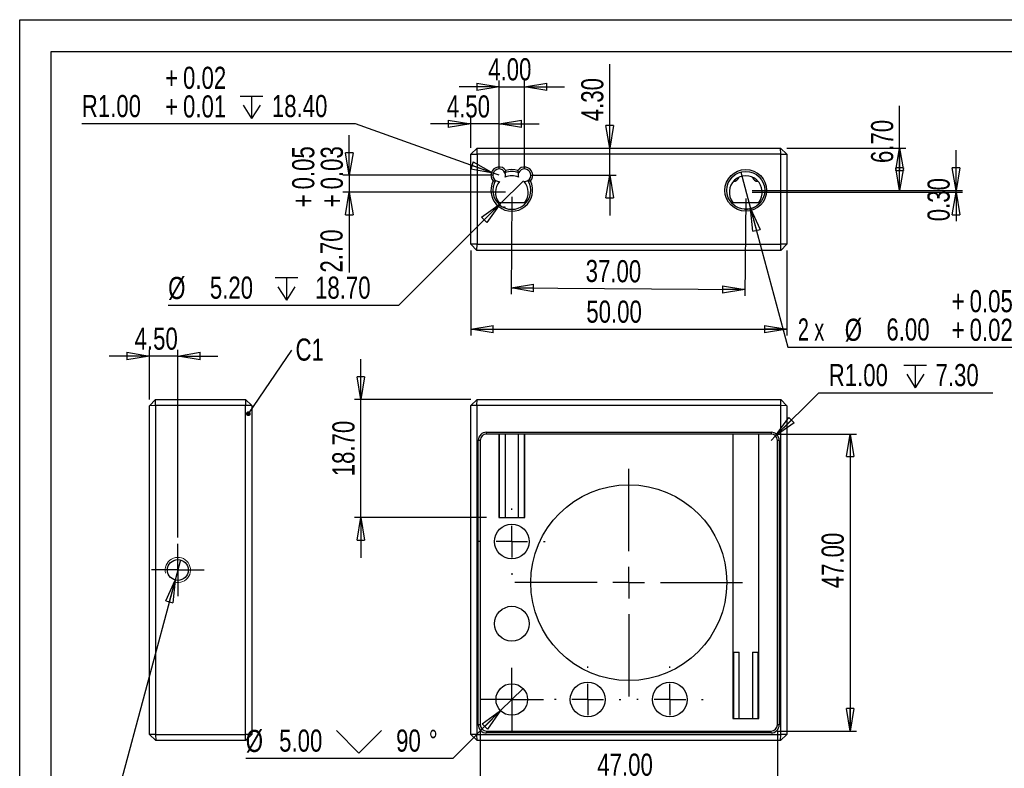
# Model space of a CAD drawing. Header units: millimetres. Extents: x 0 to 297, y 0 to 210.
# Tile 2 of 3: x 0 to 156, y 92 to 210. Entities that reach past the tile are written whole.
import ezdxf

# ---------------------------------------------------------------- set-up
doc = ezdxf.new("R2010")
doc.units = ezdxf.units.MM
doc.layers.add('图层0', color=7, linetype='Continuous', lineweight=25)
doc.layers.add('标注', color=7, linetype='Continuous')
doc.styles.add('SLDTEXTSTYLE1', font='TXT', dxfattribs={"width": 0.75})
doc.styles.add('SLDTEXTSTYLE10', font='TXT', dxfattribs={"width": 0.678571})
doc.styles.add('SLDTEXTSTYLE5', font='TXT', dxfattribs={"width": 0.666667})
doc.dimstyles.new('SLDDIMSTYLE0', dxfattribs={"dimtxt": 3.5, "dimasz": 3.556, "dimexe": 0, "dimexo": 0.0625, "dimgap": 0.875, "dimtad": 0, "dimtih": 1, "dimtoh": 1, "dimrnd": 1e-09, "dimzin": 4, "dimdsep": 46, "dimtxsty": 'SLDTEXTSTYLE1', "dimblk1": 'NONE', "dimblk2": 'CLOSED', "dimsah": 1, "dimcen": 0, "dimadec": 0, "dimazin": 1, "dimtfac": 1, "dimtmove": 0, "dimatfit": 3, "dimldrblk": 'NONE', "dimfxl": 0, "dimfrac": 2, "dimtolj": 1, "dimtzin": 12, "dimarcsym": 0})
doc.dimstyles.new('SLDDIMSTYLE1', dxfattribs={"dimtxt": 3.5, "dimasz": 3.556, "dimexe": 0, "dimexo": 0.0625, "dimgap": 0.875, "dimtad": 1, "dimrnd": 1e-09, "dimzin": 4, "dimdsep": 46, "dimtxsty": 'SLDTEXTSTYLE1', "dimblk1": 'CLOSED', "dimblk2": 'CLOSED', "dimsah": 1, "dimcen": 0.09, "dimadec": 0, "dimazin": 1, "dimtfac": 1, "dimtofl": 0, "dimtmove": 0, "dimatfit": 3, "dimldrblk": 'CLOSED', "dimfxl": 0, "dimfrac": 2, "dimtolj": 1, "dimtzin": 12, "dimarcsym": 0})
doc.dimstyles.new('SLDDIMSTYLE11', dxfattribs={"dimtxt": 0.18, "dimasz": 0.762, "dimexe": 0, "dimexo": 0.0625, "dimgap": 0, "dimtad": 0, "dimtih": 1, "dimtoh": 1, "dimdec": 0, "dimrnd": 1e-09, "dimzin": 0, "dimdsep": 46, "dimtxsty": 'Standard', "dimblk1": 'DOT', "dimblk2": 'DOT', "dimsah": 1, "dimcen": 0.09, "dimadec": 0, "dimazin": 0, "dimtfac": 0.762, "dimtdec": 0, "dimtofl": 0, "dimtmove": 0, "dimatfit": 3, "dimldrblk": 'DOT', "dimfxl": 0, "dimfrac": 2, "dimtolj": 1, "dimtzin": 0, "dimarcsym": 0})
doc.dimstyles.new('SLDDIMSTYLE2', dxfattribs={"dimtxt": 3.5, "dimasz": 3.556, "dimexe": 0, "dimexo": 0.0625, "dimgap": 0.875, "dimtad": 0, "dimtih": 1, "dimtoh": 1, "dimrnd": 1e-09, "dimzin": 4, "dimdsep": 46, "dimtxsty": 'SLDTEXTSTYLE1', "dimblk1": 'CLOSED', "dimblk2": 'CLOSED', "dimsah": 1, "dimcen": 0, "dimadec": 0, "dimazin": 1, "dimtfac": 1, "dimtofl": 0, "dimtmove": 0, "dimatfit": 3, "dimldrblk": 'CLOSED', "dimfxl": 0, "dimfrac": 2, "dimtolj": 1, "dimtzin": 12, "dimarcsym": 0})
doc.dimstyles.new('SLDDIMSTYLE3', dxfattribs={"dimtxt": 3.5, "dimasz": 3.556, "dimexe": 0, "dimexo": 0.0625, "dimgap": 0.875, "dimtad": 1, "dimrnd": 1e-09, "dimzin": 4, "dimdsep": 46, "dimtxsty": 'SLDTEXTSTYLE1', "dimblk1": 'CLOSED', "dimblk2": 'CLOSED', "dimsah": 1, "dimcen": 0.09, "dimadec": 0, "dimazin": 1, "dimtfac": 1, "dimtmove": 0, "dimatfit": 0, "dimldrblk": 'CLOSED', "dimfxl": 0, "dimfrac": 2, "dimtolj": 1, "dimtzin": 12, "dimarcsym": 0})
doc.dimstyles.new('SLDDIMSTYLE4', dxfattribs={"dimtxt": 3.5, "dimasz": 3.556, "dimexe": 0, "dimexo": 0.0625, "dimgap": 0.875, "dimtad": 0, "dimtih": 1, "dimtoh": 1, "dimrnd": 1e-09, "dimzin": 4, "dimdsep": 46, "dimtxsty": 'SLDTEXTSTYLE1', "dimblk1": 'NONE', "dimblk2": 'CLOSED', "dimsah": 1, "dimcen": 0, "dimadec": 0, "dimazin": 1, "dimtol": 1, "dimtp": 0.05, "dimtm": 0.02, "dimtfac": 1, "dimtmove": 0, "dimatfit": 3, "dimldrblk": 'NONE', "dimfxl": 0, "dimfrac": 2, "dimtolj": 1, "dimarcsym": 0})
doc.dimstyles.new('SLDDIMSTYLE5', dxfattribs={"dimtxt": 3.5, "dimasz": 3.556, "dimexe": 0, "dimexo": 0.0625, "dimgap": 0.875, "dimtad": 0, "dimtih": 1, "dimtoh": 1, "dimrnd": 1e-09, "dimzin": 4, "dimdsep": 46, "dimtxsty": 'SLDTEXTSTYLE1', "dimblk1": 'NONE', "dimblk2": 'CLOSED', "dimsah": 1, "dimcen": 0, "dimadec": 0, "dimazin": 1, "dimtfac": 1, "dimtmove": 0, "dimatfit": 3, "dimldrblk": 'NONE', "dimfxl": 0, "dimfrac": 2, "dimtolj": 1, "dimtzin": 12, "dimarcsym": 0})
doc.dimstyles.new('SLDDIMSTYLE6', dxfattribs={"dimtxt": 3.5, "dimasz": 3.556, "dimexe": 0, "dimexo": 0.0625, "dimgap": 0.875, "dimtad": 0, "dimtih": 1, "dimtoh": 1, "dimrnd": 1e-09, "dimzin": 4, "dimdsep": 46, "dimtxsty": 'SLDTEXTSTYLE1', "dimblk1": 'CLOSED', "dimblk2": 'CLOSED', "dimsah": 1, "dimcen": 0, "dimadec": 0, "dimazin": 1, "dimtol": 1, "dimtp": 0.02, "dimtm": -0.01, "dimtfac": 1, "dimtofl": 0, "dimtmove": 0, "dimatfit": 3, "dimldrblk": 'CLOSED', "dimfxl": 0, "dimfrac": 2, "dimtolj": 1, "dimarcsym": 0})
doc.dimstyles.new('SLDDIMSTYLE7', dxfattribs={"dimtxt": 3.5, "dimasz": 3.556, "dimexe": 0, "dimexo": 0.0625, "dimgap": 0.875, "dimtad": 1, "dimrnd": 1e-09, "dimzin": 0, "dimdsep": 46, "dimtxsty": 'SLDTEXTSTYLE1', "dimblk1": 'CLOSED', "dimblk2": 'CLOSED', "dimsah": 1, "dimcen": 0.09, "dimadec": 0, "dimazin": 0, "dimtfac": 1, "dimtmove": 0, "dimatfit": 0, "dimldrblk": 'CLOSED', "dimfxl": 0, "dimfrac": 2, "dimtolj": 1, "dimtzin": 12, "dimarcsym": 0})
doc.dimstyles.new('SLDDIMSTYLE8', dxfattribs={"dimtxt": 3.5, "dimasz": 3.556, "dimexe": 0, "dimexo": 0.0625, "dimgap": 0.875, "dimtad": 1, "dimrnd": 1e-09, "dimzin": 4, "dimdsep": 46, "dimtxsty": 'SLDTEXTSTYLE1', "dimblk1": 'CLOSED', "dimblk2": 'CLOSED', "dimsah": 1, "dimcen": 0.09, "dimadec": 0, "dimazin": 1, "dimtol": 1, "dimtp": 0.05, "dimtm": -0.03, "dimtfac": 1, "dimtmove": 0, "dimatfit": 0, "dimldrblk": 'CLOSED', "dimfxl": 0, "dimfrac": 2, "dimtolj": 1, "dimarcsym": 0})
doc.dimstyles.new('SLDDIMSTYLE9', dxfattribs={"dimtxt": 3.5, "dimasz": 3.556, "dimexe": 0, "dimexo": 0.0625, "dimgap": 0.875, "dimtad": 0, "dimtih": 1, "dimtoh": 1, "dimdec": 6, "dimrnd": 1e-09, "dimzin": 12, "dimdsep": 46, "dimtxsty": 'SLDTEXTSTYLE1', "dimblk1": 'NONE', "dimblk2": 'CLOSED', "dimsah": 1, "dimcen": 0, "dimadec": 0, "dimazin": 3, "dimtfac": 1, "dimtmove": 0, "dimatfit": 3, "dimldrblk": 'NONE', "dimfxl": 0, "dimfrac": 2, "dimtolj": 1, "dimtzin": 12, "dimarcsym": 0})

# ---------------------------------------------------------------- blocks, each defined once
blk = doc.blocks.new('_Closed')
at = {"color": 0, "linetype": 'ByBlock', "lineweight": -2}
for p, q in [((-1, 0.166667), (0, 0)), ((-1, 0.166667), (-1, -0.166667)), ((0, 0), (-1, -0.166667)), ((0, 0), (-1, 0))]:
    blk.add_line(p, q, dxfattribs=at)
blk = doc.blocks.new('SW_SYMBOL_HOLE_SINK')
at = {"layer": '标注', "color": 0}
for p, q in [((0, 875), (800, 75)), ((800, 75), (1600, 875))]:
    blk.add_line(p, q, dxfattribs=at)
blk = doc.blocks.new('_D')
at = {"layer": '标注'}
for p, q in [((79.6, 104.17), (76.06, 100.64)), ((76.06, 100.64), (68.51, 93.08)), ((68.51, 93.08), (35.75, 93.08))]:
    blk.add_line(p, q, dxfattribs=at)
at = {"layer": '标注', "xscale": 3.556, "yscale": 3.556, "rotation": 45.00000000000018}
blk.add_blockref('_Closed', (76.06, 100.64, -8.1), dxfattribs=at)
at = {"layer": '标注', "xscale": 0.004470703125, "yscale": 0.004470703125, "zscale": 0.004470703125}
blk.add_blockref('SW_SYMBOL_HOLE_SINK', (50.08, 93.57), dxfattribs=at)
at = {"layer": '标注', "char_height": 3.5, "attachment_point": 1, "style": 'SLDTEXTSTYLE1'}
for s, insert in [('%%c', (35.75, 97.6)), ('5.00', (41.03, 97.65)), ('90', (59.53, 97.65)), ('%%d', (64.7, 97.6))]:
    blk.add_mtext(s, dxfattribs=dict(at, insert=insert))
blk = doc.blocks.new('_None')
blk = doc.blocks.new('_D_1')
at = {"layer": '标注'}
for p, q in [((119.83, 144.4), (132.33, 144.4)), ((131.33, 144.4), (131.33, 97.4)), ((119.83, 97.4), (132.33, 97.4))]:
    blk.add_line(p, q, dxfattribs=at)
at = {"layer": '标注', "xscale": 3.556, "yscale": 3.556}
for p, rotation in [((131.33, 144.4, -8.1), 90.0000000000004), ((131.33, 97.4, -8.1), 270.0000000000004)]:
    blk.add_blockref('_Closed', p, dxfattribs=dict(at, rotation=rotation))
at = {"layer": '标注', "insert": (126.82, 120.02), "char_height": 3.5, "attachment_point": 1, "rotation": 90, "style": 'SLDTEXTSTYLE1'}
blk.add_mtext('47.00', dxfattribs=at)
blk = doc.blocks.new('_D_2')
at = {"layer": '标注'}
for p, q in [((72.83, 97.4), (72.83, 88.32)), ((119.83, 97.4), (119.83, 88.32)), ((72.83, 89.32), (119.83, 89.32))]:
    blk.add_line(p, q, dxfattribs=at)
at = {"layer": '标注', "xscale": 3.556, "yscale": 3.556, "rotation": 180.0000000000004}
blk.add_blockref('_Closed', (72.83, 89.32, -8.1), dxfattribs=at)
at = {"layer": '标注', "xscale": 3.556, "yscale": 3.556}
blk.add_blockref('_Closed', (119.83, 89.32, -8.1), dxfattribs=at)
at = {"layer": '标注', "insert": (91.35, 93.84), "char_height": 3.5, "attachment_point": 1, "style": 'SLDTEXTSTYLE1'}
blk.add_mtext('47.00', dxfattribs=at)
blk = doc.blocks.new('SW_SYMBOL_HOLE_DEPTH')
at = {"layer": '标注', "color": 0}
for p, q in [((0, 875), (800, 875)), ((400, 875), (400, 75)), ((100, 555), (400, 75)), ((700, 555), (400, 75))]:
    blk.add_line(p, q, dxfattribs=at)
blk = doc.blocks.new('_D_3')
at = {"layer": '标注'}
for p, q in [((119.54, 144.11), (126.36, 150.94)), ((126.36, 150.94), (153.89, 150.94)), ((118.83, 143.4), (119.54, 144.11))]:
    blk.add_line(p, q, dxfattribs=at)
at = {"layer": '标注', "xscale": 0.004470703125, "yscale": 0.004470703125, "zscale": 0.004470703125}
blk.add_blockref('SW_SYMBOL_HOLE_DEPTH', (139.84, 151.42), dxfattribs=at)
at = {"layer": '标注', "xscale": 3.556, "yscale": 3.556, "rotation": 225.0000000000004}
blk.add_blockref('_Closed', (119.54, 144.11, -8.1), dxfattribs=at)
at = {"layer": '标注', "char_height": 3.5, "attachment_point": 1, "style": 'SLDTEXTSTYLE1'}
for s, insert in [('R1.00', (127.95, 155.5)), ('7.30', (144.84, 155.5))]:
    blk.add_mtext(s, dxfattribs=dict(at, insert=insert))
blk = doc.blocks.new('_D_4')
at = {"layer": '标注'}
for p, q in [((53.96, 149.9), (53.96, 156.25)), ((71.33, 149.9), (52.96, 149.9)), ((53.96, 131.2), (53.96, 149.9)), ((73.83, 131.2), (52.96, 131.2)), ((53.96, 131.2), (53.96, 124.85))]:
    blk.add_line(p, q, dxfattribs=at)
at = {"layer": '标注', "xscale": 3.556, "yscale": 3.556}
for p, rotation in [((53.96, 149.9, -8.1), 270.0000000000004), ((53.96, 131.2, -8.1), 90.0000000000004)]:
    blk.add_blockref('_Closed', p, dxfattribs=dict(at, rotation=rotation))
at = {"layer": '标注', "insert": (49.45, 137.74), "char_height": 3.5, "attachment_point": 1, "rotation": 90, "style": 'SLDTEXTSTYLE1'}
blk.add_mtext('18.70', dxfattribs=at)
blk = doc.blocks.new('SW_CENTERMARKSYMBOL_0')
at = {"layer": '图层0', "color": 0}
for p, q in [((0, 5), (0, 18)), ((0, 0), (0, 2.5)), ((-5, 0), (-18, 0)), ((0, 0), (-2.5, 0)), ((0, 0), (0, -2.5)), ((0, 0), (2.5, 0)), ((5, 0), (18, 0)), ((0, -5), (0, -18))]:
    blk.add_line(p, q, dxfattribs=at)
blk = doc.blocks.new('SW_CENTERMARKSYMBOL_1')
at = {"layer": '图层0', "color": 0}
for p, q in [((0, 5), (0, 5.25)), ((0, 0), (0, 2.5)), ((-5, 0), (-5.25, 0)), ((0, 0), (-2.5, 0)), ((0, 0), (0, -2.5)), ((0, 0), (2.5, 0)), ((5, 0), (5.25, 0)), ((0, -5), (0, -5.25))]:
    blk.add_line(p, q, dxfattribs=at)
blk = doc.blocks.new('SW_CENTERMARKSYMBOL_2')
at = {"layer": '图层0', "color": 0}
for p, q in [((0, 5), (0, 5.25)), ((0, 0), (0, 2.5)), ((-5, 0), (-5.25, 0)), ((0, 0), (-2.5, 0)), ((0, 0), (0, -2.5)), ((0, 0), (2.5, 0)), ((5, 0), (5.25, 0)), ((0, -5), (0, -5.25))]:
    blk.add_line(p, q, dxfattribs=at)
blk = doc.blocks.new('SW_CENTERMARKSYMBOL_3')
at = {"layer": '图层0', "color": 0}
for p, q in [((0, 5), (0, 5.25)), ((0, 0), (0, 2.5)), ((-5, 0), (-5.25, 0)), ((0, 0), (-2.5, 0)), ((0, 0), (0, -2.5)), ((0, 0), (2.5, 0)), ((5, 0), (5.25, 0)), ((0, -5), (0, -5.25))]:
    blk.add_line(p, q, dxfattribs=at)
blk = doc.blocks.new('SW_CENTERMARKSYMBOL_4')
at = {"layer": '图层0', "color": 0}
for p, q in [((0, 2.5), (0, 5)), ((0, 0), (0, 2.5)), ((-2.5, 0), (-5, 0)), ((0, 0), (-2.5, 0)), ((0, 0), (0, -2.5)), ((0, 0), (2.5, 0)), ((2.5, 0), (5, 0)), ((0, -2.5), (0, -5))]:
    blk.add_line(p, q, dxfattribs=at)
blk = doc.blocks.new('_D_5')
at = {"layer": '标注'}
for p, q in [((114.05, 185.88), (115.6, 180.09)), ((115.6, 180.09), (121.48, 158.16)), ((121.48, 158.16), (175.92, 158.16))]:
    blk.add_line(p, q, dxfattribs=at)
blk.add_arc((114.83, 182.98), 3, 266.5651, 302.2686, dxfattribs=at)
at = {"layer": '标注', "xscale": 3.556, "yscale": 3.556, "rotation": 105.0000000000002}
blk.add_blockref('_Closed', (115.6, 180.09), dxfattribs=at)
at = {"layer": '标注', "xscale": 0.004470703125, "yscale": 0.004470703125, "zscale": 0.004470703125}
blk.add_blockref('SW_SYMBOL_HOLE_DEPTH', (160.57, 158.64), dxfattribs=at)
at = {"layer": '标注', "char_height": 3.5, "attachment_point": 1}
for s, insert, style in [('+', (147.4, 167.2), 'SLDTEXTSTYLE1'), ('0.05', (150.23, 167.2), 'SLDTEXTSTYLE1'), ('2 x', (123.07, 162.72), 'SLDTEXTSTYLE5'), ('%%c', (130.48, 162.67), 'SLDTEXTSTYLE1'), ('6.00', (137.07, 162.72), 'SLDTEXTSTYLE1'), ('+', (147.4, 162.67), 'SLDTEXTSTYLE1'), ('0.02', (150.23, 162.67), 'SLDTEXTSTYLE1'), ('5.50', (166.88, 162.72), 'SLDTEXTSTYLE1')]:
    blk.add_mtext(s, dxfattribs=dict(at, insert=insert, style=style))
blk = doc.blocks.new('_D_6')
at = {"layer": '标注'}
for p, q in [((79.67, 184.52), (75.99, 180.85)), ((75.99, 180.85), (59.92, 164.77)), ((59.92, 164.77), (23.48, 164.77))]:
    blk.add_line(p, q, dxfattribs=at)
blk.add_arc((77.83, 182.68), 2.6, 239.0174, 246.0375, dxfattribs=at)
at = {"layer": '标注', "xscale": 3.556, "yscale": 3.556, "rotation": 44.99999999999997}
blk.add_blockref('_Closed', (75.99, 180.85), dxfattribs=at)
at = {"layer": '标注', "xscale": 0.004470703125, "yscale": 0.004470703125, "zscale": 0.004470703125}
blk.add_blockref('SW_SYMBOL_HOLE_DEPTH', (40.4, 165.26), dxfattribs=at)
at = {"layer": '标注', "char_height": 3.5, "attachment_point": 1, "style": 'SLDTEXTSTYLE1'}
for s, insert in [('%%c', (23.48, 169.29)), ('5.20', (30.07, 169.34)), ('18.70', (46.71, 169.34))]:
    blk.add_mtext(s, dxfattribs=dict(at, insert=insert))
blk = doc.blocks.new('_D_7')
at = {"layer": '标注'}
for p, q in [((77.82, 181.98), (77.7, 166.57)), ((114.82, 181.68), (114.7, 166.27)), ((77.7, 167.57), (114.7, 167.27))]:
    blk.add_line(p, q, dxfattribs=at)
at = {"layer": '标注', "xscale": 3.556, "yscale": 3.556}
for p, rotation in [((77.7, 167.57), 179.5354498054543), ((114.7, 167.27), 359.5354498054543)]:
    blk.add_blockref('_Closed', p, dxfattribs=dict(at, rotation=rotation))
at = {"layer": '标注', "insert": (89.52, 171.99), "char_height": 3.5, "attachment_point": 1, "rotation": 359.5354, "style": 'SLDTEXTSTYLE1'}
blk.add_mtext('37.00', dxfattribs=at)
blk = doc.blocks.new('_D_8')
at = {"layer": '标注'}
for p, q in [((139.16, 189.68), (139.16, 196.36)), ((121.33, 189.68), (140.16, 189.68)), ((139.16, 182.98), (139.16, 189.68)), ((115.83, 182.98), (140.16, 182.98))]:
    blk.add_line(p, q, dxfattribs=at)
at = {"layer": '标注', "xscale": 3.556, "yscale": 3.556}
for p, rotation in [((139.16, 189.68), 90.0000000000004), ((139.16, 182.98), 270.0000000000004)]:
    blk.add_blockref('_Closed', p, dxfattribs=dict(at, rotation=rotation))
at = {"layer": '标注', "insert": (134.64, 187.31), "char_height": 3.5, "attachment_point": 1, "rotation": 90, "style": 'SLDTEXTSTYLE1'}
blk.add_mtext('6.70', dxfattribs=at)
blk = doc.blocks.new('_D_9')
at = {"layer": '标注'}
for p, q in [((71.33, 173.48), (71.33, 160.02)), ((121.33, 173.48), (121.33, 160.02)), ((71.33, 161.02), (121.33, 161.02))]:
    blk.add_line(p, q, dxfattribs=at)
at = {"layer": '标注', "xscale": 3.556, "yscale": 3.556, "rotation": 180.0000000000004}
blk.add_blockref('_Closed', (71.33, 161.02), dxfattribs=at)
at = {"layer": '标注', "xscale": 3.556, "yscale": 3.556}
blk.add_blockref('_Closed', (121.33, 161.02), dxfattribs=at)
at = {"layer": '标注', "insert": (89.61, 165.54), "char_height": 3.5, "attachment_point": 1, "style": 'SLDTEXTSTYLE1'}
blk.add_mtext('50.00', dxfattribs=at)
blk = doc.blocks.new('_D_10')
at = {"layer": '标注'}
for p, q in [((75.83, 199.38), (69.48, 199.38)), ((75.83, 186.38), (75.83, 200.38)), ((75.83, 199.38), (79.83, 199.38)), ((79.83, 186.38), (79.83, 200.38)), ((79.83, 199.38), (86.18, 199.38))]:
    blk.add_line(p, q, dxfattribs=at)
at = {"layer": '标注', "xscale": 3.556, "yscale": 3.556}
blk.add_blockref('_Closed', (75.83, 199.38), dxfattribs=at)
at = {"layer": '标注', "xscale": 3.556, "yscale": 3.556, "rotation": 180.0000000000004}
blk.add_blockref('_Closed', (79.83, 199.38), dxfattribs=at)
at = {"layer": '标注', "insert": (74.09, 203.9), "char_height": 3.5, "attachment_point": 1, "style": 'SLDTEXTSTYLE1'}
blk.add_mtext('4.00', dxfattribs=at)
blk = doc.blocks.new('_D_11')
at = {"layer": '标注'}
for p, q in [((71.33, 193.51), (64.98, 193.51)), ((71.33, 189.72), (71.33, 194.51)), ((75.83, 193.51), (71.33, 193.51)), ((75.83, 186.38), (75.83, 194.51)), ((75.83, 193.51), (82.18, 193.51))]:
    blk.add_line(p, q, dxfattribs=at)
at = {"layer": '标注', "xscale": 3.556, "yscale": 3.556}
blk.add_blockref('_Closed', (71.33, 193.51), dxfattribs=at)
at = {"layer": '标注', "xscale": 3.556, "yscale": 3.556, "rotation": 180.0000000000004}
blk.add_blockref('_Closed', (75.83, 193.51), dxfattribs=at)
at = {"layer": '标注', "insert": (67.55, 198.02), "char_height": 3.5, "attachment_point": 1, "style": 'SLDTEXTSTYLE1'}
blk.add_mtext('4.50', dxfattribs=at)
blk = doc.blocks.new('_D_12')
at = {"layer": '标注'}
for p, q in [((93.31, 189.68), (93.31, 202.98)), ((93.31, 185.38), (93.31, 189.68)), ((80.83, 185.38), (94.31, 185.38)), ((93.31, 185.38), (93.31, 179.03))]:
    blk.add_line(p, q, dxfattribs=at)
at = {"layer": '标注', "xscale": 3.556, "yscale": 3.556}
for p, rotation in [((93.31, 189.68), 270.0000000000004), ((93.31, 185.38), 90.0000000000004)]:
    blk.add_blockref('_Closed', p, dxfattribs=dict(at, rotation=rotation))
at = {"layer": '标注', "insert": (88.8, 193.93), "char_height": 3.5, "attachment_point": 1, "rotation": 90, "style": 'SLDTEXTSTYLE1'}
blk.add_mtext('4.30', dxfattribs=at)
blk = doc.blocks.new('_D_13')
at = {"layer": '标注'}
for p, q in [((53.1, 193.51), (9.82, 193.51)), ((74.89, 185.72), (53.1, 193.51)), ((75.83, 185.38), (74.89, 185.72))]:
    blk.add_line(p, q, dxfattribs=at)
at = {"layer": '标注', "xscale": 0.004470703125, "yscale": 0.004470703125, "zscale": 0.004470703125}
blk.add_blockref('SW_SYMBOL_HOLE_DEPTH', (34.88, 194), dxfattribs=at)
at = {"layer": '标注', "xscale": 3.556, "yscale": 3.556, "rotation": 340.3161149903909}
blk.add_blockref('_Closed', (74.89, 185.72), dxfattribs=at)
at = {"layer": '标注', "char_height": 3.5, "attachment_point": 1, "style": 'SLDTEXTSTYLE1'}
for s, insert in [('0.02', (25.83, 202.55)), ('+', (23, 202.55)), ('R1.00', (9.82, 198.08)), ('0.01', (25.83, 198.02)), ('18.40', (39.88, 198.08)), ('+', (23, 198.02))]:
    blk.add_mtext(s, dxfattribs=dict(at, insert=insert))
blk = doc.blocks.new('_D_14')
at = {"layer": '标注'}
for p, q in [((148.08, 182.98), (148.08, 189.33)), ((115.83, 182.98), (149.08, 182.98)), ((115.83, 182.68), (149.08, 182.68)), ((148.08, 182.68), (148.08, 182.98)), ((148.08, 182.68), (148.08, 178.1))]:
    blk.add_line(p, q, dxfattribs=at)
at = {"layer": '标注', "xscale": 3.556, "yscale": 3.556}
for p, rotation in [((148.08, 182.98), 270.0000000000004), ((148.08, 182.68), 90.0000000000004)]:
    blk.add_blockref('_Closed', p, dxfattribs=dict(at, rotation=rotation))
at = {"layer": '标注', "insert": (143.57, 178.1), "char_height": 3.5, "attachment_point": 1, "rotation": 90, "style": 'SLDTEXTSTYLE1'}
blk.add_mtext('0.30', dxfattribs=at)
blk = doc.blocks.new('_D_15')
at = {"layer": '标注'}
for p, q in [((52.12, 185.38), (52.12, 191.73)), ((74.83, 185.38), (51.12, 185.38)), ((52.12, 185.38), (52.12, 182.68)), ((76.83, 182.68), (51.12, 182.68)), ((52.12, 182.68), (52.12, 169.97))]:
    blk.add_line(p, q, dxfattribs=at)
at = {"layer": '标注', "xscale": 3.556, "yscale": 3.556}
for p, rotation in [((52.12, 185.38), 270.0000000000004), ((52.12, 182.68), 90.0000000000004)]:
    blk.add_blockref('_Closed', p, dxfattribs=dict(at, rotation=rotation))
at = {"layer": '标注', "char_height": 3.5, "attachment_point": 1, "rotation": 90, "style": 'SLDTEXTSTYLE1'}
for s, insert in [('0.05', (43.09, 183.14)), ('0.03', (47.61, 183.14)), ('+', (43.09, 180.31)), ('+', (47.61, 180.31)), ('2.70', (47.56, 169.97))]:
    blk.add_mtext(s, dxfattribs=dict(at, insert=insert))
blk = doc.blocks.new('_D_21')
at = {"layer": '标注'}
for p, q in [((25.44, 124.5), (24.58, 121.31)), ((24.58, 121.31), (13, 78.1)), ((13, 78.1), (49.31, 78.1))]:
    blk.add_line(p, q, dxfattribs=at)
at = {"layer": '标注', "xscale": 3.556, "yscale": 3.556, "rotation": 75.00000000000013}
blk.add_blockref('_Closed', (24.58, 121.31), dxfattribs=at)
at = {"layer": '标注', "xscale": 0.004470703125, "yscale": 0.004470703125, "zscale": 0.004470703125}
for p in [(33.96, 84.19), (32.74, 78.58)]:
    blk.add_blockref('SW_SYMBOL_HOLE_DEPTH', p, dxfattribs=at)
at = {"layer": '标注', "char_height": 3.5, "attachment_point": 1}
for s, insert, style in [('M4 - 6H', (15.9, 88.27), 'SLDTEXTSTYLE10'), ('6.00', (40.28, 88.27), 'SLDTEXTSTYLE1'), ('%%c', (15.82, 82.61), 'SLDTEXTSTYLE1'), ('3.30', (22.41, 82.66), 'SLDTEXTSTYLE1'), ('7.00', (39.05, 82.66), 'SLDTEXTSTYLE1')]:
    blk.add_mtext(s, dxfattribs=dict(at, insert=insert, style=style))
blk = doc.blocks.new('_D_22')
at = {"layer": '标注'}
for p, q in [((20.51, 149.9), (20.51, 157.76)), ((25.01, 128.05), (25.01, 157.76)), ((20.51, 156.76), (14.16, 156.76)), ((25.01, 156.76), (20.51, 156.76)), ((25.01, 156.76), (31.36, 156.76))]:
    blk.add_line(p, q, dxfattribs=at)
at = {"layer": '标注', "xscale": 3.556, "yscale": 3.556}
blk.add_blockref('_Closed', (20.51, 156.76), dxfattribs=at)
at = {"layer": '标注', "xscale": 3.556, "yscale": 3.556, "rotation": 180.0000000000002}
blk.add_blockref('_Closed', (25.01, 156.76), dxfattribs=at)
at = {"layer": '标注', "insert": (18.17, 161.27), "char_height": 3.5, "attachment_point": 1, "style": 'SLDTEXTSTYLE1'}
blk.add_mtext('4.50', dxfattribs=at)
blk = doc.blocks.new('SW_NOTE_0')
at = {"layer": '标注', "color": 0, "insert": (0.6, 1.85), "char_height": 3.5, "attachment_point": 1, "style": 'SLDTEXTSTYLE1'}
blk.add_mtext('C1', dxfattribs=at)
blk = doc.blocks.new('_Dot')
at = {"color": 0, "linetype": 'ByBlock', "lineweight": -2}
blk.add_line((-0.5, 0), (-1, 0), dxfattribs=at)
at = {"color": 0, "linetype": 'ByBlock', "const_width": 0.5}
blk.add_lwpolyline([(-0.25, 0, 1), (0.25, 0, 1)], format="xyb", close=True, dxfattribs=at)
blk = doc.blocks.new('SW_CENTERMARKSYMBOL_8')
at = {"layer": '图层0', "color": 0}
for p, q in [((0, 2.5), (0, 4.15)), ((0, 0), (0, 2.5)), ((-2.5, 0), (-4.15, 0)), ((0, 0), (-2.5, 0)), ((0, 0), (0, -2.5)), ((0, 0), (2.5, 0)), ((2.5, 0), (4.15, 0)), ((0, -2.5), (0, -4.15))]:
    blk.add_line(p, q, dxfattribs=at)

msp = doc.modelspace()

# ---------------------------------------------------------------- linework, layer by layer
at = {"color": 7, "linetype": 'Continuous', "lineweight": 25}
for p, q in [((71.3283093, 188.7183806), (72.3283093, 189.6840693)), ((71.3283093, 188.7183806), (72.3283093, 188.7183806)), ((71.3283093, 174.4840693), (71.3283093, 188.7183806)), ((72.3283093, 188.7183806), (72.3283093, 189.6840693)), ((72.3283093, 189.6840693), (120.3283093, 189.6840693)), ((120.3626205, 188.7183806), (72.3283093, 188.7183806)), ((72.3283093, 188.7183806), (72.3283093, 174.4840693)), ((120.3283093, 189.6840693), (121.3283093, 188.7183806)), ((120.3626205, 188.7183806), (120.3283093, 189.6840693)), ((120.3626205, 188.7183806), (121.3283093, 188.7183806)), ((120.3626205, 174.4840693), (120.3626205, 188.7183806)), ((121.3283093, 188.7183806), (121.3283093, 174.4840693)), ((75.7789191, 181.0840693), (75.5066719, 181.0840693)), ((75.7789191, 181.0840693), (79.8776994, 181.0840693)), ((80.1499466, 181.0840693), (79.8776994, 181.0840693)), ((112.7789191, 181.0840693), (112.5066719, 181.0840693)), ((112.7789191, 181.0840693), (116.8776994, 181.0840693)), ((117.1499466, 181.0840693), (116.8776994, 181.0840693)), ((72.3283093, 174.4840693), (71.3283093, 174.4840693)), ((72.293998, 173.4840693), (71.3283093, 174.4840693)), ((72.293998, 173.4840693), (72.3283093, 174.4840693)), ((72.3283093, 174.4840693), (120.3626205, 174.4840693)), ((121.3283093, 174.4840693), (120.3626205, 174.4840693)), ((120.3626205, 173.4840693), (120.3626205, 174.4840693)), ((121.3283093, 174.4840693), (120.3626205, 173.4840693)), ((120.3626205, 173.4840693), (72.293998, 173.4840693)), ((21.4756501, 149.9042757), (20.5099613, 148.9042757)), ((21.4756501, 148.938587), (21.4756501, 149.9042757)), ((21.4756501, 149.9042757), (35.7099613, 149.9042757)), ((35.7099613, 149.9042757), (35.7099613, 148.938587)), ((36.7099613, 148.938587), (35.7099613, 149.9042757)), ((72.3283093, 149.9042757), (71.3283093, 148.938587)), ((72.293998, 148.938587), (72.3283093, 149.9042757)), ((72.3283093, 149.9042757), (120.3626205, 149.9042757)), ((120.3626205, 148.938587), (120.3626205, 149.9042757)), ((121.3283093, 148.9042757), (120.3626205, 149.9042757)), ((21.4756501, 148.938587), (20.5099613, 148.9042757)), ((20.5099613, 96.8699645), (20.5099613, 148.9042757)), ((21.4756501, 148.938587), (21.4756501, 96.8699645)), ((35.7099613, 148.938587), (21.4756501, 148.938587)), ((35.7099613, 96.8699645), (35.7099613, 148.938587)), ((36.7099613, 148.938587), (35.7099613, 148.938587)), ((36.7099613, 148.938587), (36.7099613, 96.8699645)), ((72.293998, 148.938587), (71.3283093, 148.938587)), ((71.3283093, 96.8699645), (71.3283093, 148.938587)), ((120.3626205, 148.938587), (72.293998, 148.938587)), ((72.293998, 148.938587), (72.293998, 96.8699645)), ((121.3283093, 148.9042757), (120.3626205, 148.938587)), ((120.3626205, 96.8699645), (120.3626205, 148.938587)), ((121.3283093, 148.9042757), (121.3283093, 96.8699645)), ((72.5283093, 98.4042757), (72.5283093, 143.4042757)), ((72.8283093, 143.4042757), (72.5283093, 143.4042757)), ((72.8283093, 143.4042757), (72.8283093, 98.4042757)), ((73.8283093, 144.7042757), (118.8283093, 144.7042757)), ((73.8283093, 144.4042757), (73.8283093, 144.7042757)), ((118.8283093, 144.4042757), (73.8283093, 144.4042757)), ((75.7789191, 144.4042757), (75.7789191, 131.2042757)), ((75.8615556, 131.2042757), (75.8615556, 144.4042757)), ((76.774691, 144.4042757), (76.774691, 131.2042757)), ((78.8819276, 131.2042757), (78.8819276, 144.4042757)), ((79.795063, 144.4042757), (79.795063, 131.2042757)), ((79.8776994, 131.2042757), (79.8776994, 144.4042757)), ((112.7789191, 144.4042757), (112.7789191, 99.4042757)), ((116.8776994, 99.4042757), (116.8776994, 144.4042757)), ((118.8283093, 144.7042757), (118.8283093, 144.4042757)), ((120.1283093, 143.4042757), (119.8283093, 143.4042757)), ((119.8283093, 98.4042757), (119.8283093, 143.4042757)), ((120.1283093, 143.4042757), (120.1283093, 98.4042757)), ((75.7789191, 131.2042757), (79.8776994, 131.2042757)), ((112.8615556, 109.9042757), (113.774691, 109.9042757)), ((112.8615556, 109.9042757), (112.8615556, 99.4042757)), ((113.774691, 99.4042757), (113.774691, 109.9042757)), ((115.8819276, 109.9042757), (115.8819276, 99.4042757)), ((115.8819276, 109.9042757), (116.795063, 109.9042757)), ((116.795063, 99.4042757), (116.795063, 109.9042757)), ((72.8283093, 98.4042757), (72.5283093, 98.4042757)), ((112.7789191, 99.4042757), (116.8776994, 99.4042757)), ((120.1283093, 98.4042757), (119.8283093, 98.4042757)), ((21.4756501, 96.8699645), (20.5099613, 96.8699645)), ((20.5099613, 96.8699645), (21.5099613, 95.9042757)), ((21.4756501, 96.8699645), (35.7099613, 96.8699645)), ((21.4756501, 96.8699645), (21.5099613, 95.9042757)), ((35.7099613, 95.9042757), (35.7099613, 96.8699645)), ((36.7099613, 96.8699645), (35.7099613, 96.8699645)), ((35.7099613, 95.9042757), (36.7099613, 96.8699645)), ((72.293998, 96.8699645), (71.3283093, 96.8699645)), ((72.3283093, 95.9042757), (71.3283093, 96.8699645)), ((72.293998, 96.8699645), (120.3626205, 96.8699645)), ((72.3283093, 95.9042757), (72.293998, 96.8699645)), ((73.8283093, 97.4042757), (73.8283093, 97.1042757)), ((73.8283093, 97.4042757), (118.8283093, 97.4042757)), ((118.8283093, 97.1042757), (73.8283093, 97.1042757)), ((118.8283093, 97.1042757), (118.8283093, 97.4042757)), ((120.3283093, 95.9042757), (120.3626205, 96.8699645)), ((120.3283093, 95.9042757), (121.3283093, 96.8699645)), ((121.3283093, 96.8699645), (120.3626205, 96.8699645)), ((35.7099613, 95.9042757), (21.5099613, 95.9042757)), ((120.3283093, 95.9042757), (72.3283093, 95.9042757))]:
    msp.add_line(p, q, dxfattribs=at)
for centre, radius in [((114.8283093, 182.9840693), 3.3), ((114.8283093, 182.9840693), 3), ((96.3283093, 120.9042757), 15.5), ((77.8283093, 127.4042757), 2.75), ((25.0099613, 122.9042757), 1.65), ((77.8283093, 114.4042757), 2.75), ((77.8283093, 102.4042757), 2.5), ((89.8283093, 102.4042757), 2.75), ((102.8283093, 102.4042757), 2.75)]:
    msp.add_circle(centre, radius, dxfattribs=at)
for centre, radius, start, end in [((75.8283093, 185.3840693), 1.3, 35.852295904, 223.75884628), ((75.8283093, 185.3840693), 1, 23.44500529, 236.166136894), ((77.8283093, 182.9840693), 3, 68.847437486, 111.152562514), ((75.8283093, 185.3840693), 1, 341.152487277, 23.44500529), ((77.8283093, 182.9840693), 3.3, 73.335854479, 106.664145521), ((79.8283093, 185.3840693), 1.3, 316.24115372, 144.147704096), ((79.8283093, 185.3840693), 1, 156.55499471, 198.847512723), ((79.8283093, 185.3840693), 1, 303.833863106, 156.55499471), ((77.8283093, 182.9840693), 3.3, 152.946996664, 27.053003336), ((77.8283093, 182.9840693), 3, 148.45857967, 31.54142033), ((77.8283093, 182.6840693), 2.6, 139.151680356, 217.979872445), ((75.8283093, 185.3840693), 1, 236.166136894, 271.905223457), ((77.8283093, 182.6840693), 2.6, 66.093969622, 113.906030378), ((79.8283093, 185.3840693), 1, 268.094776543, 303.833863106), ((77.8283093, 182.6840693), 2.6, 322.020127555, 40.848319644), ((114.8283093, 182.6840693), 2.6, 322.020127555, 217.979872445), ((112.8283093, 185.3840693), 1, 271.905223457, 341.152487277), ((116.8283093, 185.3840693), 1, 198.847512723, 268.094776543), ((73.8283093, 143.4042757), 1.3, 90, 180), ((73.8283093, 143.4042757), 1, 90, 180), ((118.8283093, 143.4042757), 1.3, 0, 90), ((118.8283093, 143.4042757), 1, 0, 90), ((73.8283093, 98.4042757), 1.3, 180, 270), ((73.8283093, 98.4042757), 1, 180, 270), ((118.8283093, 98.4042757), 1.3, 270, 0), ((118.8283093, 98.4042757), 1, 270, 0)]:
    msp.add_arc(centre, radius, start, end, dxfattribs=at)
at = {"color": 7, "linetype": 'Continuous', "lineweight": 18}
msp.add_arc((25.0099613, 122.9042757), 2, 255, 195, dxfattribs=at)
at = {"color": 7, "linetype": 'Continuous', "lineweight": 25}
for points in [[(76.7457517, 185.781938), (76.7969971, 185.9044369), (76.8412399, 186.025351), (76.8819977, 186.1454764)], [(78.9108669, 185.781938), (78.8596214, 185.9044369), (78.8153787, 186.025351), (78.7746208, 186.1454764)], [(74.8893749, 184.4849574), (75.0148808, 184.5033851), (75.1417909, 184.5250984), (75.2715226, 184.5534138)], [(80.3850959, 184.5534138), (80.5148277, 184.5250984), (80.6417378, 184.5033851), (80.7672436, 184.4849574)]]:
    msp.add_open_spline(points, degree=3, dxfattribs=at)
at = {"layer": '图层0'}
for p, q in [((0, 0), (0, 210)), ((0, 210), (297, 210)), ((5, 4.9828915), (5, 204.9828915)), ((5, 204.9828915), (292, 204.9828915))]:
    msp.add_line(p, q, dxfattribs=at)

# ---------------------------------------------------------------- block references
for name, p in [('SW_CENTERMARKSYMBOL_0', (96.3283093, 120.9042757)), ('SW_CENTERMARKSYMBOL_3', (77.8283093, 127.4042757)), ('SW_CENTERMARKSYMBOL_8', (25.0099613, 122.9042757)), ('SW_CENTERMARKSYMBOL_2', (89.8283093, 102.4042757)), ('SW_CENTERMARKSYMBOL_1', (102.8283093, 102.4042757)), ('SW_CENTERMARKSYMBOL_4', (77.8283093, 102.4042757))]:
    msp.add_blockref(name, p, dxfattribs=at)
at = {"layer": '标注'}
msp.add_blockref('SW_NOTE_0', (43.0211268, 157.6866197), dxfattribs=at)

# ---------------------------------------------------------------- dimensions: what is measured, and where the dimension line sits
for base, p1, p2, angle, dimstyle, picture, middle in [((93.3078862, 189.6840693), (79.8283093, 185.3840693), (72.3283093, 189.6840693), 90, 'SLDDIMSTYLE3', '_D_12', (93.3078862, 198.450724)), ((139.1562362, 189.6840693), (114.8283093, 182.9840693), (120.3283093, 189.6840693), 90, 'SLDDIMSTYLE1', '_D_8', (139.1562362, 191.8319937)), ((52.1234043, 182.6840693), (75.8283093, 185.3840693), (77.8283093, 182.6840693), 90, 'SLDDIMSTYLE8', '_D_15', (52.1234043, 181.0778296)), ((148.0776226, 182.9840693), (114.8283093, 182.6840693), (114.8283093, 182.9840693), 90, 'SLDDIMSTYLE7', '_D_14', (148.0776226, 182.6277089)), ((114.7033575, 167.2733491), (77.8283093, 182.9840693), (114.8283093, 182.6840693), 359.535449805, 'SLDDIMSTYLE1', '_D_7', (95.3054362, 167.4306295)), ((53.9576629, 149.9042757), (74.8283093, 131.2042757), (72.3283093, 149.9042757), 90, 'SLDDIMSTYLE3', '_D_4', (53.9576629, 143.5616924)), ((131.3283093, 97.4042757), (118.8283093, 144.4042757), (118.8283093, 97.4042757), 90, 'SLDDIMSTYLE1', '_D_1', (131.3283093, 125.8375439))]:
    dim = msp.add_linear_dim(base=base, p1=p1, p2=p2, angle=angle, dimstyle=dimstyle, dxfattribs=at)
    dim.commit()
    dim.dimension.update_dxf_attribs({"geometry": picture, "text_midpoint": middle, "dimtype": 160})
for center, mpoint, text, dimstyle, picture, middle in [((75.8283093, 185.3840693), (74.886744, 185.7208998), '<>{\\fGDT;x}18.40', 'SLDDIMSTYLE6', '_D_13', (30.6682177, 198.0389287)), ((118.8283093, 143.4042757), (119.5354161, 144.1113825), '<>{\\fGDT;x}7.30', 'SLDDIMSTYLE2', '_D_3', (140.9184735, 153.743085))]:
    dim = msp.add_radius_dim(center=center, mpoint=mpoint, text=text, dimstyle=dimstyle, dxfattribs=at)
    dim.commit()
    dim.dimension.update_dxf_attribs({"geometry": picture, "text_midpoint": middle, "dimtype": 164})
for base, p1, p2, dimstyle, picture, middle in [((79.8283093, 199.3840693), (75.8283093, 185.3840693), (79.8283093, 185.3840693), 'SLDDIMSTYLE3', '_D_10', (78.6132121, 199.3840693)), ((71.3283093, 193.5132342), (75.8283093, 185.3840693), (71.3283093, 188.7183806), 'SLDDIMSTYLE3', '_D_11', (72.0747957, 193.5132342)), ((121.3283093, 161.024631), (71.3283093, 174.4840693), (121.3283093, 174.4840693), 'SLDDIMSTYLE1', '_D_9', (95.430388, 161.024631)), ((20.5099613, 156.7577984), (25.0099613, 127.0542757), (20.5099613, 148.9042757), 'SLDDIMSTYLE3', '_D_22', (22.6909496, 156.7577984)), ((119.8283093, 89.3247066), (72.8283093, 98.4042757), (119.8283093, 98.4042757), 'SLDDIMSTYLE1', '_D_2', (97.1702897, 89.3247066))]:
    dim = msp.add_linear_dim(base=base, p1=p1, p2=p2, dimstyle=dimstyle, dxfattribs=at)
    dim.commit()
    dim.dimension.update_dxf_attribs({"geometry": picture, "text_midpoint": middle, "dimtype": 160})
for p1, p2, text, dimstyle, picture, middle in [((114.0518521, 185.8818468), (115.6047664, 180.0862919), '2 x <> {\\fGDT;x} 5.50\\P', 'SLDDIMSTYLE4', '_D_5', (149.4915271, 162.6848677)), ((79.6667869, 184.522547), (75.9898316, 180.8455917), '<> {\\fGDT;x} 18.70\\P', 'SLDDIMSTYLE5', '_D_6', (40.9068133, 167.5784935)), ((79.5960762, 104.1720427), (76.0605423, 100.6365088), '<>{\\fGDT;w}90%%d', 'SLDDIMSTYLE0', '_D', (51.336159, 95.8895748))]:
    dim = msp.add_diameter_dim_2p(p1=p1, p2=p2, text=text, dimstyle=dimstyle, dxfattribs=at)
    dim.commit()
    dim.dimension.update_dxf_attribs({"geometry": picture, "text_midpoint": middle, "dimtype": 163})
dim = msp.add_diameter_dim_2p(p1=(25.4370127, 124.4980534), p2=(24.5829099, 121.3104981), text=' M4 - 6H {\\fGDT;x} 6.00\\P%%c 3.30 {\\fGDT;x} 7.00\\P', dimstyle='SLDDIMSTYLE9', override={"dimpost": '<>'}, dxfattribs=at)
dim.commit()
dim.dimension.update_dxf_attribs({"geometry": '_D_21', "text_midpoint": (31.9502841, 83.7089499), "dimtype": 163})

# ---------------------------------------------------------------- leaders
msp.add_leader([(36.167824, 147.6416408), (43.0211268, 157.6866197)], dimstyle='SLDDIMSTYLE11', dxfattribs=at)

doc.saveas('drawing.dxf')
